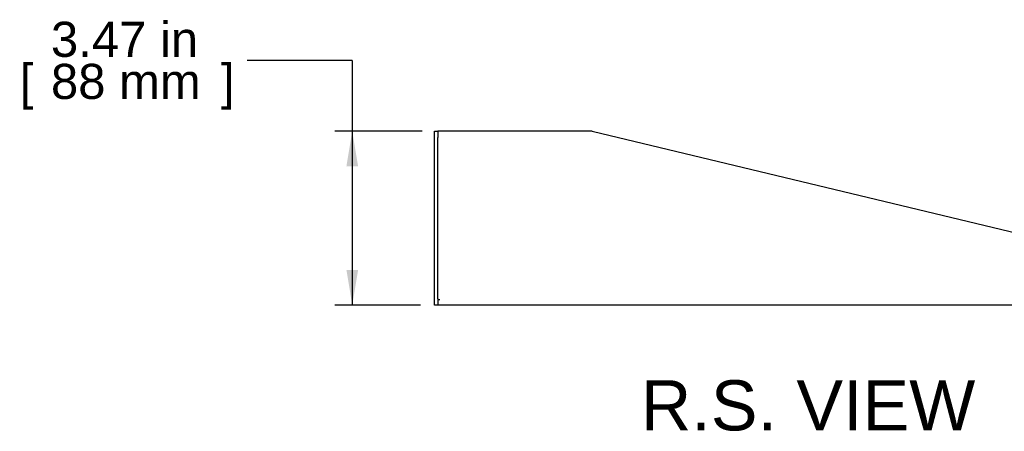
# Model space of a CAD drawing. Header units: inches. Extents: x 0 to 80.9, y 0 to 59.8.
# Tile 2 of 14: x 41.3 to 60.9, y 19.9 to 28.1. Entities that reach past the tile are written whole.
import ezdxf
from ezdxf.enums import TextEntityAlignment as Align

# ---------------------------------------------------------------- set-up
doc = ezdxf.new("R2010")
doc.units = ezdxf.units.IN
doc.header["$MEASUREMENT"] = 0
doc.layers.add('COM56024-1', color=7, linetype='Continuous')
doc.layers.add('Default', color=7, linetype='Continuous')
doc.styles.add('SEACAD_Arial', font='arial.ttf')
doc.dimstyles.new('WEB', dxfattribs={"dimtxt": 0.7, "dimasz": 0.7, "dimexe": 0.35, "dimexo": 0.35, "dimgap": 0.35, "dimtad": 0, "dimtih": 1, "dimtoh": 1, "dimzin": 4, "dimdsep": 46, "dimtxsty": 'SEACAD_Arial', "dimblk1": '_SE_FILLED', "dimblk2": '_SE_FILLED', "dimsah": 1, "dimcen": 0.35, "dimadec": 0, "dimazin": 0, "dimtfac": 1, "dimtdec": 0, "dimtofl": 0, "dimtmove": 0, "dimatfit": 3, "dimfxl": 1, "dimtolj": 1, "dimtzin": 4, "dimarcsym": 0})

# ---------------------------------------------------------------- blocks, each defined once
blk = doc.blocks.new('SE4')
at = {"layer": 'COM56024-1', "color": 7, "linetype": 'Continuous'}
for p, q in [((49.531, 25.79), (49.531, 25.915)), ((49.531, 25.915), (49.603, 25.915)), ((49.531, 22.572), (49.531, 25.79)), ((49.603, 25.915), (49.603, 25.79)), ((49.639, 25.915), (49.603, 25.915)), ((49.603, 22.572), (49.603, 25.79)), ((52.678, 25.915), (49.639, 25.915)), ((52.678, 25.915), (64.366, 23.111)), ((64.459, 23.019), (64.366, 23.111)), ((64.459, 22.822), (64.459, 23.072)), ((64.459, 23.072), (64.531, 23.072)), ((64.459, 22.564), (64.459, 23.019)), ((64.531, 23.072), (64.531, 22.822)), ((64.459, 22.822), (64.459, 22.564)), ((64.531, 22.822), (64.531, 22.564)), ((49.531, 22.447), (49.531, 22.572)), ((49.603, 22.447), (49.531, 22.447)), ((49.603, 22.572), (49.603, 22.447)), ((49.603, 22.555), (49.639, 22.555)), ((49.603, 22.555), (49.639, 22.555)), ((64.423, 22.447), (49.603, 22.447)), ((49.639, 22.555), (49.639, 22.555)), ((64.459, 22.555), (64.459, 22.564)), ((64.459, 22.564), (64.531, 22.564)), ((64.459, 22.555), (64.481, 22.555)), ((64.481, 22.555), (64.531, 22.555)), ((64.531, 22.555), (64.531, 22.564))]:
    blk.add_line(p, q, dxfattribs=at)
for centre, radius, start, end in [((64.423, 22.555), 0.108, 270, 274.6194), ((64.423, 22.555), 0.108, 270, 274.6295), ((64.423, 22.555), 0.036, 278.1372, 360), ((63.003, 22.412), 1.428, 1.4176, 4.31), ((63, 22.412), 1.432, 1.4145, 4.3006), ((64.423, 22.555), 0.108, 274.6194, 360), ((64.468, 22.51), 0.055, 100.0407, 124.1612)]:
    blk.add_arc(centre, radius, start, end, dxfattribs=at)
blk.add_open_spline([(64.437, 22.555), (64.433, 22.549), (64.429, 22.543), (64.423, 22.531), (64.421, 22.524), (64.417, 22.511), (64.416, 22.505), (64.414, 22.493), (64.413, 22.488), (64.413, 22.477), (64.413, 22.472), (64.414, 22.464), (64.415, 22.46), (64.418, 22.455), (64.42, 22.452), (64.425, 22.449), (64.428, 22.448), (64.431, 22.447)], degree=3, knots=[0, 0, 0, 0, 0.125, 0.125, 0.25, 0.25, 0.375, 0.375, 0.5, 0.5, 0.625, 0.625, 0.75, 0.75, 0.875, 0.875, 1, 1, 1, 1], dxfattribs=at)
blk.add_open_spline([(64.42, 22.521), (64.423, 22.52), (64.425, 22.52), (64.428, 22.519)], degree=3, dxfattribs=at)
blk = doc.blocks.new('DMBLK25')
at = {"layer": 'Default', "linetype": 'Continuous', "transparency": 16777216}
for points in [[(47.776, 25.215), (48.009, 25.215), (47.892, 25.915)], [(47.776, 23.147), (47.892, 22.447), (48.009, 23.147)]]:
    blk.add_hatch(color=7, dxfattribs=at).paths.add_polyline_path(points)
at = {"layer": 'Default', "color": 7, "linetype": 'Continuous', "transparency": 16777216}
for p, q in [((47.892, 27.327), (45.792, 27.327)), ((47.892, 27.327), (47.892, 22.447)), ((49.289, 25.915), (47.542, 25.915)), ((49.253, 22.447), (47.542, 22.447))]:
    blk.add_line(p, q, dxfattribs=at)
at = {"layer": 'Default', "color": 7, "linetype": 'Continuous', "transparency": 16777216, "style": 'SEACAD_Arial'}
for s, p in [('3.47 in', (41.88, 28.097)), ('[', (41.256, 27.257)), (']', (45.273, 27.257)), ('88 mm', (41.88, 27.257))]:
    blk.add_text(s, height=0.7, dxfattribs=at).set_placement(p, align=Align.TOP_LEFT)
blk = doc.blocks.new('_SE_FILLED')
at = {"color": 0}
blk.add_line((0, 0), (-1, 0), dxfattribs=at)
blk.add_solid([(0, 0), (-1, -0.1665), (-1, 0.1665), (0, 0)], dxfattribs=at)

msp = doc.modelspace()

# ---------------------------------------------------------------- block references
at = {"layer": 'Default'}
msp.add_blockref('SE4', (0, 0), dxfattribs=at)

# ---------------------------------------------------------------- texts
at = {"layer": 'Default', "color": 7, "linetype": 'Continuous', "style": 'SEACAD_Arial'}
msp.add_text('R.S. VIEW', height=1, dxfattribs=at).set_placement((53.65, 20.947), align=Align.TOP_LEFT)

# ---------------------------------------------------------------- dimensions: what is measured, and where the dimension line sits
at = {"layer": 'Default', "color": 7, "linetype": 'Continuous'}
dim = msp.add_linear_dim(base=(47.892, 22.447), p1=(52.678, 25.915), p2=(49.603, 22.447), angle=90, text='\\A1;<>', dimstyle='WEB', dxfattribs=at)
dim.commit()
dim.dimension.update_dxf_attribs({"geometry": 'DMBLK25', "text_midpoint": (45.792, 27.327), "dimtype": 160})

doc.saveas('drawing.dxf')
